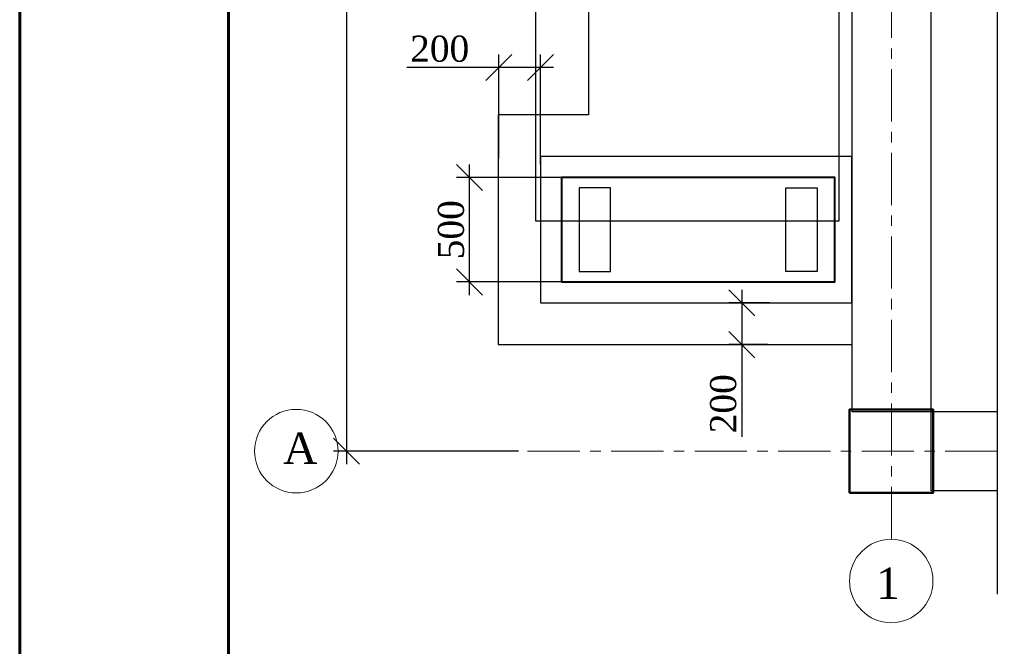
# Model space of a CAD drawing. Header units: millimetres. Extents: x 2063114 to 14983986, y -126020516 to 213791.
# Tile 216 of 256: x 2320392 to 2329824, y -1317706 to -1311707. Entities that reach past the tile are written whole.
import ezdxf

# ---------------------------------------------------------------- set-up
doc = ezdxf.new("R2010")
doc.units = ezdxf.units.MM
for name, pattern in [('ACAD_ISO04W100', [30, 24, -3, 0, -3]), ('CENTERX2', [4, 2.5, -0.5, 0.5, -0.5]), ('DASHEDX2', [38.1, 25.4, -12.7])]:
    doc.linetypes.add(name, pattern=pattern)
doc.layers.get('Defpoints').update_dxf_attribs({"color": 6, "lineweight": 35})
doc.layers.add('_print', color=6, linetype='Continuous', lineweight=60, plot=False)
for name, color, linetype, lineweight in [('KOLONNNA', 1, 'Continuous', 50), ('АСО-оси', 24, 'CENTERX2', 20), ('Фундамент', 7, 'Continuous', 30)]:
    doc.layers.add(name, color=color, linetype=linetype, lineweight=lineweight)
doc.layers.add('osi', color=7, linetype='ACAD_ISO04W100', lineweight=13, true_color=0x575757)
doc.layers.add('Размеры', color=28, linetype='Continuous')
doc.styles.add('GENERATED_STYLE_5', font='times.ttf')
doc.styles.get("Standard").update_dxf_attribs({"font": 'arial.ttf'})
doc.styles.add('TIMES NEW', font='times.ttf', dxfattribs={"height": 200})
doc.linetypes.add('ОТКОСЫ_НЕУКР', pattern='A,0.5,["|",Standard,S=1.2,R=0,X=0,Y=-1.2],1,["|",Standard,S=0.5,R=0,X=0,Y=-0.5],0.5', length=2)
doc.dimstyles.new('50', dxfattribs={"dimtxt": 250, "dimasz": 250, "dimexe": 125, "dimexo": 125, "dimgap": 50, "dimtad": 1, "dimdec": 0, "dimlfac": 0.5, "dimtxsty": 'GENERATED_STYLE_5', "dimblk": 'OBLIQUE', "dimcen": 250, "dimdle": 125, "dimadec": 0, "dimazin": 0, "dimtfac": 1, "dimtdec": 0, "dimtmove": 0, "dimatfit": 3, "dimldrblk": 'OPEN90', "dimfxl": 1, "dimarcsym": 0})

# ---------------------------------------------------------------- blocks, each defined once
blk = doc.blocks.new('380')
at = {"layer": 'KOLONNNA', "color": 0, "ltscale": 100}
blk.add_lwpolyline([(23129924, 18355759.3), (23130324, 18355759.3), (23130324, 18355359.3), (23129924, 18355359.3)], close=True, dxfattribs=at)
blk = doc.blocks.new('_Oblique')
at = {"color": 0, "linetype": 'ByBlock', "lineweight": -2}
blk.add_line((-0.5, -0.5), (0.5, 0.5), dxfattribs=at)
blk = doc.blocks.new('*D602')
at = {"color": 0, "lineweight": -2, "ltscale": 200, "transparency": 16777216}
for p, q in [((2323521.6, -1303112.8), (2323521.6, -1315962.8)), ((2325169.5, -1315837.8), (2323396.6, -1315837.8))]:
    blk.add_line(p, q, dxfattribs=at)
at = {"layer": 'Defpoints', "color": 0, "lineweight": 30, "ltscale": 200, "transparency": 16777216}
for p in [(2323521.6, -1303237.8), (2323521.6, -1315837.8), (2325294.5, -1315837.8)]:
    blk.add_point(p, dxfattribs=at)
at = {"color": 0, "lineweight": -2, "ltscale": 200, "transparency": 16777216, "xscale": 250, "yscale": 250, "zscale": 250}
for p, rotation in [((2323521.6, -1303237.8), 90), ((2323521.6, -1315837.8), 270)]:
    blk.add_blockref('_Oblique', p, dxfattribs=dict(at, rotation=rotation))
at = {"color": 0, "lineweight": 15, "ltscale": 200, "transparency": 16777216, "insert": (2323344.4, -1309537.8), "char_height": 250, "attachment_point": 5, "rotation": 90, "style": 'GENERATED_STYLE_5'}
blk.add_mtext('6300', dxfattribs=at)
blk = doc.blocks.new('_Open90')
at = {"color": 0, "linetype": 'ByBlock', "lineweight": -2}
for p, q in [((-0.5, 0.5), (0, 0)), ((0, 0), (-1, 0)), ((0, 0), (-0.5, -0.5))]:
    blk.add_line(p, q, dxfattribs=at)
blk = doc.blocks.new('*D605')
at = {"color": 0, "lineweight": -2, "transparency": 16777216}
for p, q in [((2324981.6, -1313037.2), (2324981.6, -1312038.4)), ((2325381.6, -1313092.8), (2325381.6, -1312038.4)), ((2324981.6, -1312163.4), (2324099, -1312163.4)), ((2325506.6, -1312163.4), (2324981.6, -1312163.4))]:
    blk.add_line(p, q, dxfattribs=at)
at = {"layer": 'Defpoints', "color": 0, "lineweight": 30, "transparency": 16777216}
for p in [(2324981.6, -1312163.4), (2324981.6, -1313162.2), (2325381.6, -1313217.8)]:
    blk.add_point(p, dxfattribs=at)
at = {"color": 0, "lineweight": -2, "transparency": 16777216, "xscale": 250, "yscale": 250, "zscale": 250, "rotation": 180}
blk.add_blockref('_Oblique', (2324981.6, -1312163.4), dxfattribs=at)
at = {"color": 0, "lineweight": -2, "transparency": 16777216, "xscale": 250, "yscale": 250, "zscale": 250}
blk.add_blockref('_Oblique', (2325381.6, -1312163.4), dxfattribs=at)
at = {"color": 0, "transparency": 16777216, "insert": (2324415.3, -1311986.2), "char_height": 250, "attachment_point": 5, "style": 'GENERATED_STYLE_5'}
blk.add_mtext('200', dxfattribs=at)
blk = doc.blocks.new('*D606')
at = {"color": 0, "lineweight": -2, "transparency": 16777216}
for p, q in [((2327309.2, -1314292.8), (2327309.2, -1314817.8)), ((2327575.5, -1314417.8), (2327184.2, -1314417.8)), ((2327559.2, -1314817.8), (2327184.2, -1314817.8)), ((2327309.2, -1314817.8), (2327309.2, -1315700.4))]:
    blk.add_line(p, q, dxfattribs=at)
at = {"layer": 'Defpoints', "color": 0, "lineweight": 30, "transparency": 16777216}
for p in [(2327700.5, -1314417.8), (2327309.2, -1314817.8), (2327684.2, -1314817.8)]:
    blk.add_point(p, dxfattribs=at)
at = {"color": 0, "lineweight": -2, "transparency": 16777216, "xscale": 250, "yscale": 250, "zscale": 250}
for p, rotation in [((2327309.2, -1314417.8), 90), ((2327309.2, -1314817.8), 270)]:
    blk.add_blockref('_Oblique', p, dxfattribs=dict(at, rotation=rotation))
at = {"color": 0, "transparency": 16777216, "insert": (2327132.1, -1315384.1), "char_height": 250, "attachment_point": 5, "rotation": 90, "style": 'GENERATED_STYLE_5'}
blk.add_mtext('200', dxfattribs=at)
blk = doc.blocks.new('*D607')
at = {"color": 0, "lineweight": -2, "transparency": 16777216}
for p, q in [((2324701.5, -1314342.8), (2324701.5, -1313092.8)), ((2325884.2, -1313217.8), (2324576.5, -1313217.8)), ((2325884.2, -1314217.8), (2324576.5, -1314217.8))]:
    blk.add_line(p, q, dxfattribs=at)
at = {"layer": 'Defpoints', "color": 0, "lineweight": 30, "transparency": 16777216}
for p in [(2324701.5, -1313217.8), (2326009.2, -1313217.8), (2326009.2, -1314217.8)]:
    blk.add_point(p, dxfattribs=at)
at = {"color": 0, "lineweight": -2, "transparency": 16777216, "xscale": 250, "yscale": 250, "zscale": 250}
for p, rotation in [((2324701.5, -1313217.8), 90), ((2324701.5, -1314217.8), 270)]:
    blk.add_blockref('_Oblique', p, dxfattribs=dict(at, rotation=rotation))
at = {"color": 0, "transparency": 16777216, "insert": (2324524.3, -1313717.8), "char_height": 250, "attachment_point": 5, "rotation": 90, "style": 'GENERATED_STYLE_5'}
blk.add_mtext('500', dxfattribs=at)
blk = doc.blocks.new('*U1590')
at = {"color": 0, "ltscale": 25}
blk.add_lwpolyline([(-59400, 42000), (0, 42000), (0, 0), (-59400, 0)], close=True, dxfattribs=at)
at = {"color": 0, "lineweight": 60, "ltscale": 25}
blk.add_lwpolyline([(-57400, 41500), (-500, 41500), (-500, 500), (-57400, 500)], close=True, dxfattribs=at)

msp = doc.modelspace()

# ---------------------------------------------------------------- linework, layer by layer
at = {"linetype": 'ОТКОСЫ_НЕУКР', "lineweight": 30}
msp.add_lwpolyline([(2328361.59725, -1292217.14804), (2324533.24406, -1292217.14804), (2324533.24406, -1308937.79681), (2325841.59725, -1308937.79681), (2325841.59725, -1312617.79681), (2324973.95554, -1312617.79681), (2324973.95554, -1314817.79681), (2328361.59725, -1314817.79681)], dxfattribs=at)
at = {"color": 0, "ltscale": 100}
msp.add_lwpolyline([(2328361.59725, -1315457.79681), (2329121.59725, -1315457.79681), (2329121.59725, -1303617.79681), (2328361.59725, -1303617.79681)], close=True, dxfattribs=at)
msp.add_lwpolyline([(2325381.59725, -1314417.79681), (2328361.59725, -1314417.79681), (2328361.59725, -1313017.79681), (2325381.59725, -1313017.79681)], close=True)
at = {"lineweight": 30}
for points in [[(2326051.59725, -1314117.79681), (2326051.59725, -1313317.79681), (2325751.59725, -1313317.79681), (2325751.59725, -1314117.79681)], [(2328031.59725, -1313317.79681), (2328031.59725, -1314117.79681), (2327731.59725, -1314117.79681), (2327731.59725, -1313317.79681)]]:
    msp.add_lwpolyline(points, close=True, dxfattribs=at)
at = {"color": 0, "ltscale": 100}
msp.add_lwpolyline([(2329757.62123, -1316217.79681), (2329121.59725, -1316217.79681), (2329121.59725, -1315457.79681), (2329757.62123, -1315457.79681)], dxfattribs=at)
at = {"layer": '_print', "ltscale": 100}
msp.add_lwpolyline([(2379792.08613, -1327001.43901), (2320392.08613, -1327001.43901), (2320392.08613, -1285001.43901), (2379792.08613, -1285001.43901)], close=True, dxfattribs=at)
at = {"layer": 'osi', "color": 0, "linetype": 'ByBlock', "ltscale": 5}
for centre in [(2323041.17424, -1315837.79681), (2328740.53407, -1317080.9305)]:
    msp.add_circle(centre, 400, dxfattribs=at)
at = {"layer": 'АСО-оси', "color": 1, "lineweight": 15, "ltscale": 200}
for p, q in [((2328741.59725, -1316680.93191), (2328741.59725, -1291736.24097)), ((2329757.62123, -1315837.79681), (2323441.17424, -1315837.79681))]:
    msp.add_line(p, q, dxfattribs=at)
at = {"layer": 'Размеры'}
msp.add_lwpolyline([(2329757.62123, -1317206.80495), (2329757.62123, -1304797.05437), (2329457.62123, -1304597.05437), (2330057.62123, -1304397.05437), (2329757.62123, -1304197.05437), (2329757.62123, -1291742.84008)], dxfattribs=at)
at = {"layer": 'Размеры', "color": 1, "linetype": 'DASHEDX2', "ltscale": 0.2}
msp.add_lwpolyline([(2328241.59725, -1300537.79681), (2325333.24405, -1300537.79681), (2325333.24405, -1313632.5637), (2328241.59725, -1313632.5637)], close=True, dxfattribs=at)
at = {"layer": 'Фундамент', "lineweight": 40}
msp.add_lwpolyline([(2325581.59725, -1314217.79681), (2328201.59725, -1314217.79681), (2328201.59725, -1313217.79681), (2325581.59725, -1313217.79681)], close=True, dxfattribs=at)

# ---------------------------------------------------------------- block references
msp.add_blockref('*U1590', (2379792.08613, -1327001.43901))
at = {"color": 0, "xscale": -2, "yscale": 2, "zscale": 2, "rotation": 180}
msp.add_blockref('380', (-43931506.39195, 35395280.84096), dxfattribs=at)

# ---------------------------------------------------------------- texts
at = {"style": 'TIMES NEW'}
for s, p in [('А', (2322915.74209, -1315959.35585)), ('1', (2328595.574, -1317252.19057))]:
    msp.add_text(s, height=300, dxfattribs=at).set_placement(p)

# ---------------------------------------------------------------- dimensions: what is measured, and where the dimension line sits
at = {"color": 1, "lineweight": 15, "ltscale": 200}
dim = msp.add_linear_dim(base=(2323521.55151, -1315837.79681), p1=(2323521.55151, -1303237.79681), p2=(2325294.46381, -1315837.79681), angle=270, dimstyle='50', dxfattribs=at)
dim.commit()
dim.dimension.update_dxf_attribs({"geometry": '*D602', "text_midpoint": (2323344.38856, -1309537.79681)})
dim = msp.add_linear_dim(base=(2324981.59725, -1312163.39725), p1=(2325381.59725, -1313217.79681), p2=(2324981.59725, -1313162.18118), dimstyle='50')
dim.commit()
dim.dimension.update_dxf_attribs({"geometry": '*D605', "text_midpoint": (2324415.28506, -1312163.39725), "dimtype": 160})
dim = msp.add_linear_dim(base=(2324701.51184, -1313217.79681), p1=(2326009.15354, -1314217.79681), p2=(2326009.15354, -1313217.79681), angle=270, dimstyle='50')
dim.commit()
dim.dimension.update_dxf_attribs({"geometry": '*D607', "text_midpoint": (2324524.34889, -1313717.79681)})
dim = msp.add_linear_dim(base=(2327309.24392, -1314817.79681), p1=(2327700.48098, -1314417.79681), p2=(2327684.24392, -1314817.79681), angle=270, dimstyle='50')
dim.commit()
dim.dimension.update_dxf_attribs({"geometry": '*D606', "text_midpoint": (2327309.24392, -1315384.109), "dimtype": 160})

doc.saveas('drawing.dxf')
